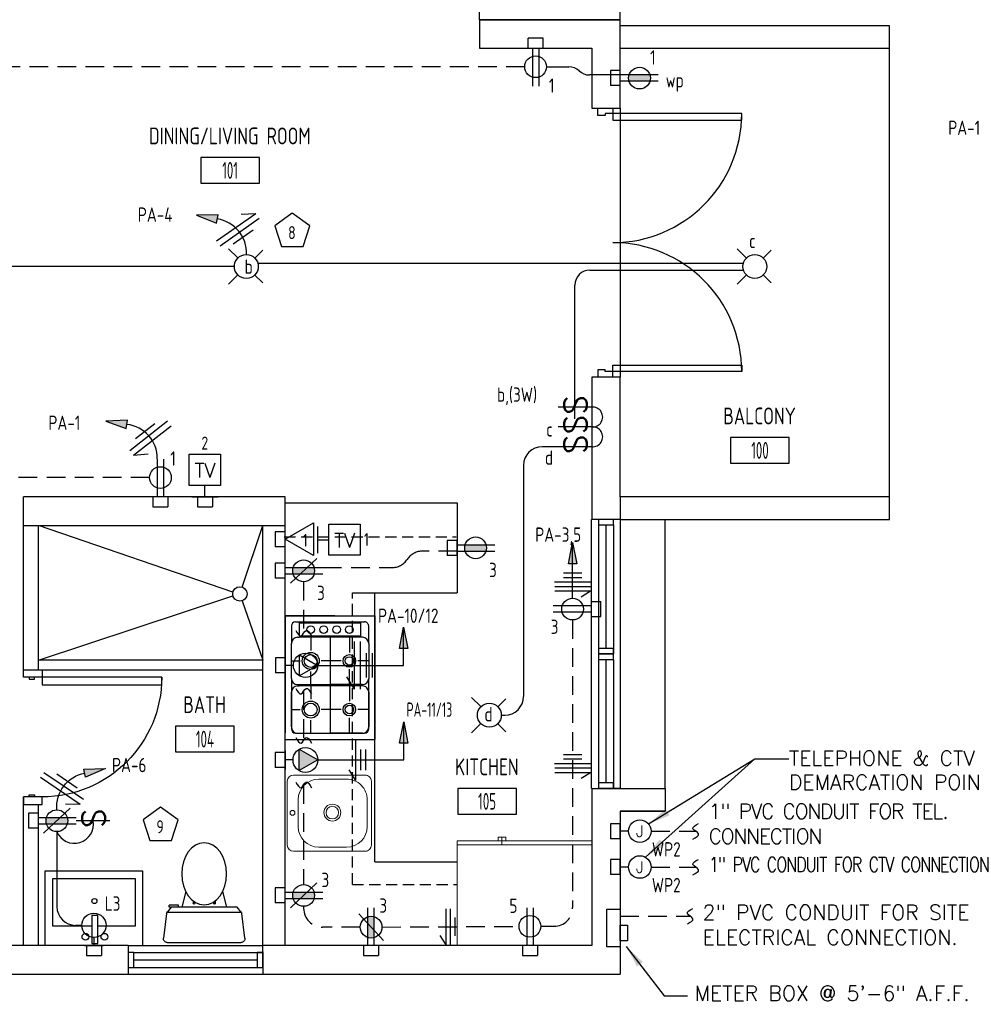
# Model space of a CAD drawing. Header units: inches. Extents: x 23373 to 33923, y 1540 to 5670.
# Tile 11 of 106: x 24060 to 24315, y 2445 to 2708. Entities that reach past the tile are written whole.
import ezdxf
from ezdxf.enums import TextEntityAlignment as Align

# ---------------------------------------------------------------- set-up
doc = ezdxf.new("R2010")
doc.units = ezdxf.units.IN
doc.header["$LTSCALE"] = 2
doc.header["$MEASUREMENT"] = 0
for name, pattern in [('DASHED', [0.75, 0.5, -0.25]), ('HIDDEN', [0.375, 0.25, -0.125]), ('HIDDEN2', [0.1875, 0.125, -0.0625])]:
    doc.linetypes.add(name, pattern=pattern)
doc.layers.get('0').update_dxf_attribs({"color": 8, "linetype": 'CONTINUOUS'})
for name, color, linetype in [('a-door', 8, 'CONTINUOUS'), ('eeCtvDist', 5, 'CONTINUOUS'), ('eeEquipment', 4, 'CONTINUOUS'), ('eeLight-LINE', 5, 'CONTINUOUS'), ('eeLightDist', 200, 'CONTINUOUS'), ('eeLightSwitches', 200, 'CONTINUOUS'), ('eeRecepDist', 120, 'CONTINUOUS'), ('eeRecepLINE', 120, 'HIDDEN'), ('eeTelDist', 5, 'CONTINUOUS'), ('EL-ANNO-TEXT', 4, 'CONTINUOUS'), ('FIXT', 8, 'CONTINUOUS'), ('G-SYMB', 1, 'CONTINUOUS'), ('LABELS', 2, 'CONTINUOUS'), ('RECEP-DIST', 120, 'HIDDEN2'), ('roof', 8, 'DASHED'), ('TEXT', 2, 'CONTINUOUS'), ('Walls', 1, 'CONTINUOUS')]:
    doc.layers.add(name, color=color, linetype=linetype)
doc.layers.add('I-FURN', color=9, linetype='CONTINUOUS', lineweight=9)
doc.styles.add('100-48', font='archstyl.shx', dxfattribs={"width": 0.9, "height": 4.8})
doc.styles.add('COMP', font='simplex.shx', dxfattribs={"height": 9})
doc.styles.add('MED', font='archstyl.shx', dxfattribs={"width": 0.8, "height": 0.125})
doc.styles.get("Standard").update_dxf_attribs({"font": 'simplex.shx'})
doc.dimstyles.new('Copy of STANDARD', dxfattribs={"dimtxt": 8, "dimasz": 3, "dimexe": 3, "dimexo": 3, "dimgap": 3, "dimtad": 1, "dimrnd": 1, "dimzin": 3, "dimdsep": 46, "dimlunit": 4, "dimtxsty": 'Standard', "dimblk": 'ARCHTICK', "dimcen": 3, "dimdle": 3, "dimadec": 0, "dimazin": 0, "dimtfac": 1, "dimtix": 1, "dimtofl": 0, "dimtmove": 1, "dimatfit": 3, "dimfxl": 3, "dimtolj": 1, "dimtzin": 0, "dimlwd": -1, "dimlwe": -1, "dimarcsym": 0})

# ---------------------------------------------------------------- blocks, each defined once
blk = doc.blocks.new('AINC-ROOMID')
at = {"layer": 'G-SYMB'}
blk.add_lwpolyline([(-0.2473, -0.3519), (0.2533, -0.3519), (0.2533, -0.1607), (-0.2473, -0.1607)], close=True, dxfattribs=at)
at = {"layer": 'G-SYMB', "color": 4, "linetype": 'Continuous', "style": 'MED', "oblique": -180, "text_generation_flag": 6}
for tag, p in [('%%UROOM-ID', (0, 0.2093)), ('%%USPAN', (0, 0))]:
    blk.add_attdef(tag, text='', height=0.125, rotation=180, dxfattribs=at).set_placement(p, align=Align.MIDDLE)
at = {"layer": 'G-SYMB', "color": 4, "linetype": 'Continuous', "style": 'MED', "text_generation_flag": 6, "width": 0.75}
blk.add_attdef('R-NUM', text='', height=0.125, rotation=180, dxfattribs=at).set_placement((0.003, -0.2563), align=Align.MIDDLE)
blk = doc.blocks.new('*U5')
for points in [[(0, 0), (1.5, 0), (1.5, 2), (2, 2), (2, 4), (0, 4)], [(72, 0), (70.5, 0), (70.5, 2), (70, 2), (70, 4), (72, 4)]]:
    blk.add_lwpolyline(points)
for points in [[(3.25, 0), (3.25, -34.5), (1.5, -34.5), (1.5, 0)], [(68.75, 0), (68.75, -34.5), (70.5, -34.5), (70.5, 0)]]:
    blk.add_lwpolyline(points, close=True)
for centre, start, end in [((1.5, 0), 270, 0), ((70.5, 0), 180, 270)]:
    blk.add_arc(centre, 34.5, start, end)
blk = doc.blocks.new('A$C6F230B04')
at = {"ltscale": 48}
for p, q in [((0.99, 26.61), (20.75, 26.61)), ((0.82, 18.91), (0, 25.49)), ((21.74, 25.49), (20.91, 18.91)), ((20.8, 18.63), (0.95, 18.63)), ((2.04, 17.13), (1.03, 18.41)), ((3.98, 16.63), (1.48, 16.63)), ((19.7, 17.13), (2.04, 17.13)), ((5.96, 13), (4.9, 17.13)), ((15.78, 13), (16.84, 17.13)), ((20.71, 18.41), (19.7, 17.13))]:
    blk.add_line(p, q, dxfattribs=at)
for p, q in [((1.48, 17.13), (1.48, 16.63)), ((1.87, 17.13), (1.5, 17.13)), ((3.98, 17.13), (3.98, 16.63)), ((7.9, 15.45), (7.9, 16.08)), ((8.15, 16.33), (8.15, 16.33)), ((8.4, 15.8), (8.4, 16.08)), ((13.34, 15.8), (13.34, 16.08)), ((13.59, 16.33), (13.59, 16.33)), ((13.84, 15.45), (13.84, 16.08))]:
    blk.add_line(p, q)
for centre in [(8.15, 16.09), (13.59, 16.09)]:
    blk.add_circle(centre, 0.125)
for centre, start, end in [((0.99, 25.61), 90, 187.1438), ((20.75, 25.61), 352.8562, 90), ((1.82, 19.03), 187.1438, 218.2232), ((19.92, 19.03), 321.7768, 352.8562)]:
    blk.add_arc(centre, 1, start, end, dxfattribs=at)
for centre, start, end in [((8.15, 16.08), 90, 180), ((8.15, 16.08), 0, 90), ((13.59, 16.08), 90, 180), ((13.59, 16.08), 0, 90)]:
    blk.add_arc(centre, 0.25, start, end)
blk.add_ellipse((10.87, 8.25), major_axis=(0, 8.29), ratio=0.724165)
blk = doc.blocks.new('Refrigerator-2 door - 36 in top')
for p, q in [((0, -26.999999), (36, -26.999999)), ((11, -27.999999), (11, -28.999999)), ((12, -26.999999), (12, -28.999999)), ((13, -28.999999), (13, -27.999999)), ((11, -28.999999), (13, -28.999999))]:
    blk.add_line(p, q)
blk.add_lwpolyline([(0, -27.999999), (0, 0), (36, 0), (36, -27.999999)], close=True)
blk = doc.blocks.new('RECEP-gf')
at = {"layer": 'eeRecepDist'}
blk.add_hatch(color=256, dxfattribs=at).paths.add_polyline_path([(137.8165, 590.8342, 0.073698), (137.8191, 590.8518, 0.073698), (137.8165, 590.8693), (137.7006, 590.8693, 0.073698), (137.698, 590.8518, 0.073698), (137.7006, 590.8342)])
at = {"layer": 'eeRecepDist', "linetype": 'Continuous'}
for p, q in [((137.6553, 590.8693), (137.8662, 590.8693)), ((137.6553, 590.8342), (137.8662, 590.8342))]:
    blk.add_line(p, q, dxfattribs=at)
blk.add_circle((137.7585, 590.8518), 0.0606, dxfattribs=at)
blk = doc.blocks.new('50 AMPS')
at = {"layer": 'eeRecepDist', "linetype": 'Continuous'}
for p, q in [((137.6938, 590.0498), (137.7945, 590.1086)), ((137.7945, 590.1086), (137.7953, 589.9915)), ((137.8743, 589.9973), (137.8743, 590.1024)), ((137.7953, 589.9915), (137.6938, 590.0498)), ((137.8287, 590.0498), (137.8743, 590.0498))]:
    blk.add_line(p, q, dxfattribs=at)
blk.add_circle((137.7613, 590.0498), 0.0675, dxfattribs=at)
blk = doc.blocks.new('Wires2A')
at = {"layer": 'eeRecepDist'}
for p, q in [((0, 0.1333), (0, -0.1333)), ((0.0333, 0.1333), (0.0333, -0.1333)), ((0.0333, 0.1333), (0.0768, 0.0641)), ((-0.0667, 0.0681), (-0.0667, -0.0681)), ((-0.0333, 0.0681), (-0.0333, -0.0681))]:
    blk.add_line(p, q, dxfattribs=at)
blk = doc.blocks.new('Recep-1')
at = {"layer": 'eeRecepDist', "linetype": 'Continuous'}
for p, q in [((0, 0.0176), (0.2108, 0.0176)), ((0, -0.0176), (0.2108, -0.0176))]:
    blk.add_line(p, q, dxfattribs=at)
blk.add_circle((0.1032, 0), 0.0606, dxfattribs=at)
blk = doc.blocks.new('GF RECEP ACT')
at = {"layer": 'eeRecepDist'}
blk.add_line((137.6845, 589.8277), (137.8326, 589.9662), dxfattribs=at)
blk.add_blockref('RECEP-gf', (0, -0.9548), dxfattribs=at)
blk = doc.blocks.new('SP-SW')
at = {"layer": 'eeLightSwitches', "linetype": 'ByBlock'}
blk.add_line((0, 0), (0, 0.1873), dxfattribs=at)
blk.add_text('S', height=0.1272, dxfattribs=at).set_placement((-0.0418, 0.0268))
blk = doc.blocks.new('CEIL-LGT')
at = {"layer": 'eeLightDist', "linetype": 'ByBlock'}
for p, q in [((-0.0477, 0.0477), (-0.0991, 0.0991)), ((0.047, 0.047), (0.0916, 0.0916)), ((-0.047, -0.047), (-0.0987, -0.0987)), ((0.0477, -0.0477), (0.0918, -0.0918))]:
    blk.add_line(p, q, dxfattribs=at)
blk.add_circle((0, 0), 0.0667, dxfattribs=at)
blk = doc.blocks.new('WALL-LGT')
at = {"layer": 'eeLightDist', "linetype": 'ByBlock'}
for p, q in [((-0.0525, 0), (0.0525, 0)), ((0, 0.0456), (0, 0))]:
    blk.add_line(p, q, dxfattribs=at)
blk.add_circle((0, 0.1131), 0.0675, dxfattribs=at)
blk = doc.blocks.new('HR RECEPT')
at = {"layer": 'eeRecepDist', "linetype": 'Continuous'}
blk.add_hatch(color=256, dxfattribs=at).paths.add_polyline_path([(-0.2131, -0.2833), (-0.1716, -0.1701), (-0.2169, -0.1628)])
for p, q in [((-0.1716, -0.1701), (-0.2169, -0.1628)), ((-0.2169, -0.1628), (-0.2131, -0.2833)), ((-0.2131, -0.2833), (-0.1716, -0.1701))]:
    blk.add_line(p, q, dxfattribs=at)
at = {"layer": 'eeRecepDist', "linetype": 'ByBlock'}
blk.add_arc((-0.0063, -0.1893), 0.1894, 88.0949, 173.0878, dxfattribs=at)
blk = doc.blocks.new('WiresA')
at = {"layer": 'eeRecepDist'}
for p, q in [((0, 0.1333), (0, -0.1333)), ((0.0333, 0.1333), (0.0768, 0.0641)), ((0.0333, 0.1333), (0.0333, -0.1333)), ((-0.0333, 0.0681), (-0.0333, -0.0681))]:
    blk.add_line(p, q, dxfattribs=at)
blk = doc.blocks.new('TEL-OUT')
at = {"layer": 'eeTelDist', "linetype": 'ByBlock'}
for p, q in [((0, 0), (0.1574, 0.0909)), ((0.1574, 0.0909), (0.1574, -0.0909)), ((0.1574, -0.0909), (0, 0))]:
    blk.add_line(p, q, dxfattribs=at)
at = {"layer": 'eeTelDist'}
blk.add_line((0, -0.0725), (0, 0.0725), dxfattribs=at)
blk = doc.blocks.new('TV-out')
at = {"layer": 'eeCtvDist', "linetype": 'ByBlock'}
for p, q in [((0, 0.074), (0, -0.074)), ((0.0631, 0.0881), (0.2375, 0.0881)), ((0.0631, -0.0864), (0.0631, 0.0881)), ((0.2375, 0.0881), (0.2375, -0.0864)), ((0, 0), (0.0631, 0)), ((0.2375, -0.0864), (0.0631, -0.0864))]:
    blk.add_line(p, q, dxfattribs=at)
blk.add_text('TV', height=0.08, dxfattribs=at).set_placement((0.1512, -0.0423), align=Align.CENTER)
blk = doc.blocks.new('HR LIGHT')
at = {"layer": 'eeLightDist', "linetype": 'Continuous'}
blk.add_hatch(color=256, dxfattribs=at).paths.add_polyline_path([(-0.2131, -0.2833), (-0.1716, -0.1701), (-0.2169, -0.1628)])
for p, q in [((-0.2169, -0.1628), (-0.2131, -0.2833)), ((-0.1716, -0.1701), (-0.2169, -0.1628)), ((-0.2131, -0.2833), (-0.1716, -0.1701))]:
    blk.add_line(p, q, dxfattribs=at)
at = {"layer": 'eeLightDist', "linetype": 'ByBlock'}
blk.add_arc((-0.0063, -0.1893), 0.1894, 88.0949, 173.0878, dxfattribs=at)
blk = doc.blocks.new('Wires')
at = {"layer": 'eeLightDist'}
for p, q in [((0, 0.1333), (0, -0.1333)), ((0.0333, 0.1333), (0.0333, -0.1333)), ((0.0333, 0.1333), (0.0768, 0.0641)), ((-0.0333, 0.0681), (-0.0333, -0.0681))]:
    blk.add_line(p, q, dxfattribs=at)
blk = doc.blocks.new('30 AMPS')
at = {"layer": 'eeRecepDist'}
for p, q in [((137.6921, 589.4798), (137.7956, 589.5395)), ((137.7956, 589.5395), (137.7956, 589.42)), ((137.7956, 589.42), (137.6921, 589.4798))]:
    blk.add_line(p, q, dxfattribs=at)
at = {"layer": 'eeRecepDist', "linetype": 'Continuous'}
for p, q in [((137.8743, 589.4276), (137.8743, 589.5326)), ((137.8287, 589.4801), (137.8743, 589.4801))]:
    blk.add_line(p, q, dxfattribs=at)
blk.add_circle((137.7613, 589.4801), 0.0692, dxfattribs=at)
at = {"layer": 'eeRecepDist'}
blk.add_solid([(137.6921, 589.4798), (137.7956, 589.5395), (137.7956, 589.42)], dxfattribs=at)
blk = doc.blocks.new('CAJA 4X4 RECEPT')
at = {"layer": 'eeRecepDist', "color": 9}
for p, q in [((24134, 2831.23), (24130, 2831.23)), ((24130, 2828.61), (24130, 2831.23)), ((24134, 2828.61), (24134, 2831.23)), ((24130, 2828.61), (24134, 2828.61))]:
    blk.add_line(p, q, dxfattribs=at)
blk = doc.blocks.new('_ArchTick')
at = {"color": 0, "linetype": 'ByBlock', "const_width": 0.15}
blk.add_lwpolyline([(-0.5, -0.5), (0.5, 0.5)], dxfattribs=at)
blk = doc.blocks.new('CAJA 4X4 LUCES')
at = {"layer": 'eeLight-LINE', "color": 8, "ltscale": 2}
for p, q in [((24065.99, 2814.84), (24061.99, 2814.84)), ((24061.99, 2812.21), (24061.99, 2814.84)), ((24065.99, 2812.21), (24065.99, 2814.84)), ((24061.99, 2812.21), (24065.99, 2812.21))]:
    blk.add_line(p, q, dxfattribs=at)

msp = doc.modelspace()

# ---------------------------------------------------------------- hatches: boundary and pattern name
at = {"layer": 'eeRecepDist', "linetype": 'Continuous'}
for points in [[(24208.35854367, 2568.02957559), (24209.45995454, 2562.3504371), (24207.2571328, 2562.3504371)], [(24163.14093333, 2545.3912916), (24164.2423442, 2539.71215311), (24162.03952246, 2539.71215311)], [(24163.20077889, 2520.10493967), (24164.30218976, 2514.42580118), (24162.09936802, 2514.42580118)]]:
    msp.add_hatch(color=256, dxfattribs=at).paths.add_polyline_path(points)

# ---------------------------------------------------------------- linework, layer by layer
for p, q in [((24293.09148356, 2580.23417149), (24293.09148356, 2700.23417149)), ((24221.09148356, 2684.23417149), (24221.09148356, 2648.23417149)), ((24221.09148356, 2648.23417149), (24221.09148356, 2612.23417149)), ((24131.46648356, 2578.60917149), (24177.46648356, 2578.60917149)), ((24177.46648356, 2578.60917149), (24177.46648356, 2554.60917149)), ((24117.50800999, 2554.79778445), (24065.46648356, 2572.60917149)), ((24119.97503158, 2556.11083767), (24125.46648356, 2572.60917149)), ((24155.46648356, 2482.60917149), (24155.46648356, 2554.60917149)), ((24065.46648356, 2536.60917149), (24117.50330111, 2553.78153506)), ((24119.9952795, 2552.45810625), (24125.46648356, 2536.60917149)), ((24144.7807504, 2548.47624058), (24131.49013428, 2548.47624058)), ((24131.49013428, 2548.47624058), (24131.49013428, 2517.16140344)), ((24131.49013428, 2548.47624058), (24155.49013428, 2548.47624058)), ((24131.49013428, 2515.4052966), (24131.49013428, 2548.47624058)), ((24131.49013428, 2548.47624058), (24155.46648356, 2548.47624058)), ((24134.2460868, 2546.82276633), (24152.71053104, 2546.82276633)), ((24135.21045134, 2546.54702519), (24151.7461665, 2546.54702519)), ((24135.21045134, 2546.54702519), (24135.21045134, 2542.96433553)), ((24151.7461665, 2542.96433553), (24151.7461665, 2546.54702519)), ((24155.46648356, 2548.47624058), (24155.46648356, 2515.4052966)), ((24133.14360853, 2545.72028806), (24133.14360853, 2541.03512013)), ((24153.81300931, 2541.03512013), (24153.81300931, 2545.72028806)), ((24133.14360853, 2531.7109843), (24133.14360853, 2541.03512013)), ((24134.79708278, 2542.68859439), (24135.21045134, 2542.68859439)), ((24151.7461665, 2542.96433553), (24135.21045134, 2542.96433553)), ((24151.7461665, 2542.68859439), (24135.21045134, 2542.68859439)), ((24138.31120188, 2542.68859439), (24138.31120188, 2539.1871195)), ((24143.47830892, 2542.68859439), (24143.47830892, 2530.05751005)), ((24148.64590227, 2542.68859439), (24148.64590227, 2538.60840351)), ((24152.15953506, 2542.68859439), (24151.7461665, 2542.68859439)), ((24153.81300931, 2541.03512013), (24153.81300931, 2531.7109843)), ((24125.46648356, 2536.60917149), (24065.46648356, 2536.60917149)), ((24133.14360853, 2536.37329538), (24135.49737776, 2536.37329538)), ((24146.41030782, 2536.37329538), (24141.12502601, 2536.37329538)), ((24153.81300931, 2536.37329538), (24150.88101041, 2536.37329538)), ((24066.46648356, 2534.02265252), (24125.46648356, 2534.02265252)), ((24138.31120188, 2530.05751005), (24138.31120188, 2533.55947125)), ((24148.64590227, 2530.05751005), (24148.64590227, 2534.13770092)), ((24133.14360853, 2531.7109843), (24133.14360853, 2518.16124912)), ((24153.81300931, 2518.16124912), (24153.81300931, 2531.7109843)), ((24133.14360853, 2518.7122451), (24133.14360853, 2528.03638093)), ((24134.79708278, 2530.05751005), (24143.47830892, 2530.05751005)), ((24134.79708278, 2529.6903415), (24135.21045134, 2529.6903415)), ((24151.7461665, 2529.6903415), (24135.21045134, 2529.6903415)), ((24138.31120188, 2529.6903415), (24138.31120188, 2526.1883803)), ((24152.15953506, 2530.05751005), (24143.47830892, 2530.05751005)), ((24143.47830892, 2529.6903415), (24143.47830892, 2517.05877085)), ((24148.64590227, 2529.6903415), (24148.64590227, 2525.60966431)), ((24152.15953506, 2529.6903415), (24151.7461665, 2529.6903415)), ((24153.81300931, 2528.03638093), (24153.81300931, 2518.7122451)), ((24133.14360853, 2523.37455617), (24135.49737776, 2523.37455617)), ((24146.41030782, 2523.37455617), (24141.12502601, 2523.37455617)), ((24153.81300931, 2523.37455617), (24150.88101041, 2523.37455617)), ((24138.31120188, 2517.05877085), (24138.31120188, 2520.56073205)), ((24148.64590227, 2517.05877085), (24148.64590227, 2521.13896172)), ((24131.49013428, 2515.4052966), (24155.46648356, 2515.4052966)), ((24134.2460868, 2517.05877085), (24152.71053104, 2517.05877085)), ((24134.79708278, 2517.05877085), (24143.47830892, 2517.05877085)), ((24152.15953506, 2517.05877085), (24143.47830892, 2517.05877085)), ((24155.46648356, 2482.60917149), (24177.46648356, 2482.60917149))]:
    msp.add_line(p, q)
at = {"ltscale": 3}
msp.add_line((24149.46648356, 2554.60917149), (24177.46648356, 2554.60917149), dxfattribs=at)
for centre, radius in [((24119.36598539, 2554.28103976), 1.92849622), ((24138.31120188, 2544.75592352), 1.02424463), ((24141.78349781, 2544.75592352), 1.02424463), ((24145.25579374, 2544.75592352), 1.02424463), ((24148.64590227, 2544.75592352), 1.02424463), ((24138.31120188, 2536.37329538), 2.26271629), ((24138.31120188, 2536.37329538), 1.71153551), ((24148.64590227, 2536.37329538), 1.68421428), ((24148.64590227, 2536.37329538), 1.1330335), ((24138.31120188, 2523.37455617), 2.26271629), ((24138.31120188, 2523.37455617), 1.71153551), ((24148.64590227, 2523.37455617), 1.68421428), ((24148.64590227, 2523.37455617), 1.1330335)]:
    msp.add_circle(centre, radius)
for centre, radius, start, end in [((24134.2460868, 2545.72028806), 1.10236156, 90, 180), ((24152.71053104, 2545.72028806), 1.10236156, 0, 90.0000025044), ((24134.79708278, 2541.03512013), 1.65354234, 90.0000025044, 180), ((24152.15953506, 2541.03512013), 1.65354234, 0, 90.0000025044), ((24134.79708278, 2531.7109843), 1.65354234, 180, 270), ((24152.15953506, 2531.7109843), 1.65354234, 270, 0), ((24134.79708278, 2528.03638093), 1.65354234, 90.0000025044, 180), ((24152.15953506, 2528.03638093), 1.65354234, 0, 90.0000025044), ((24134.79708278, 2518.7122451), 1.65354234, 180, 270), ((24134.2460868, 2518.16124912), 1.10236156, 180, 270), ((24152.15953506, 2518.7122451), 1.65354234, 270, 0), ((24152.71053104, 2518.16124912), 1.10236156, 270, 0)]:
    msp.add_arc(centre, radius, start, end)
at = {"layer": 'a-door'}
for p, q in [((24213.31302551, 2574.23417145), (24213.31302684, 2538.23417145)), ((24215.2789829, 2572.73417149), (24215.2789829, 2538.23417349)), ((24217.2789829, 2572.73417149), (24217.2789829, 2539.73417349)), ((24219.2789829, 2572.73417149), (24219.2789829, 2538.23417349)), ((24221.09148356, 2574.23417149), (24221.09148356, 2538.23417149)), ((24233.09148356, 2502.23417149), (24233.09148356, 2574.23417149)), ((24213.31302684, 2538.23417149), (24213.31302817, 2502.23417149)), ((24215.2789829, 2536.73417149), (24215.2789829, 2502.23417349)), ((24217.2789829, 2536.73417149), (24217.2789829, 2503.73417349)), ((24219.2789829, 2536.73417149), (24219.2789829, 2502.23417349)), ((24221.09148356, 2538.23417149), (24221.09148356, 2502.23417149)), ((24089.46648356, 2460.23417149), (24125.46648356, 2460.23417149)), ((24090.96648356, 2458.42167149), (24125.46648157, 2458.42167149)), ((24090.96648356, 2456.42167149), (24123.96648157, 2456.42167149)), ((24090.96648356, 2454.42167149), (24125.46648157, 2454.42167149)), ((24089.46648356, 2452.60917149), (24125.46648356, 2452.60917281))]:
    msp.add_line(p, q, dxfattribs=at)
for points in [[(24215.2789829, 2574.23417149), (24215.2789829, 2572.73417149), (24219.2789829, 2572.73417149), (24219.2789829, 2574.23417149)], [(24215.2789829, 2539.73417349), (24215.2789829, 2538.23417349), (24219.2789829, 2538.23417349), (24219.2789829, 2539.73417349)], [(24215.2789829, 2538.23417149), (24215.2789829, 2536.73417149), (24219.2789829, 2536.73417149), (24219.2789829, 2538.23417149)], [(24215.2789829, 2503.73417349), (24215.2789829, 2502.23417349), (24219.2789829, 2502.23417349), (24219.2789829, 2503.73417349)], [(24089.46648356, 2454.42167149), (24090.96648356, 2454.42167149), (24090.96648356, 2458.42167149), (24089.46648356, 2458.42167149)], [(24123.96648157, 2454.42167149), (24125.46648157, 2454.42167149), (24125.46648157, 2458.42167149), (24123.96648157, 2458.42167149)]]:
    msp.add_lwpolyline(points, close=True, dxfattribs=at)
at = {"layer": 'a-door', "linetype": 'Continuous', "lineweight": -3}
for points in [[(24061.46648356, 2532.02265252), (24061.46648356, 2534.02265252), (24066.46648356, 2534.02265252), (24066.46648356, 2532.02265252)], [(24062.96648356, 2532.02265252), (24062.96648356, 2531.52265252), (24064.46648356, 2531.52265252), (24064.46648356, 2532.02265252)], [(24066.46648356, 2532.02265252), (24066.46648356, 2530.02265252), (24098.46648356, 2530.02265252), (24098.46648356, 2532.02265252)], [(24061.46648356, 2500.02265252), (24061.46648356, 2498.02265252), (24066.46648356, 2498.02265252), (24066.46648356, 2500.02265252)], [(24062.96648356, 2500.02265252), (24062.96648356, 2500.52265252), (24064.46648356, 2500.52265252), (24064.46648356, 2500.02265252)]]:
    msp.add_lwpolyline(points, close=True, dxfattribs=at)
at = {"layer": 'a-door', "linetype": 'Continuous', "lineweight": -3, "extrusion": (0, 0, -1)}
msp.add_arc((-24066.46648356, 2532.02265252), 32, 180, 270, dxfattribs=at)
at = {"layer": 'eeCtvDist', "linetype": 'ByBlock'}
for p, q in [((24105.83951284, 2591.63632706), (24114.21384051, 2591.63632706)), ((24105.83951284, 2583.2619994), (24105.83951284, 2591.63632706)), ((24114.21384051, 2591.63632706), (24114.21384051, 2583.2619994)), ((24114.21384051, 2583.2619994), (24105.83951284, 2583.2619994)), ((24110.02667668, 2580.23417149), (24110.02667668, 2583.2619994)), ((24106.47581974, 2580.23417149), (24113.57753361, 2580.23417149))]:
    msp.add_line(p, q, dxfattribs=at)
at = {"layer": 'eeEquipment'}
for p, q in [((24217.49617078, 2459.90432126), (24217.49731339, 2470.03303979)), ((24217.49731339, 2470.03303979), (24221.09205487, 2470.0325345)), ((24221.09205487, 2470.0325345), (24221.09091226, 2459.90381596)), ((24221.09091226, 2459.90381596), (24217.49617078, 2459.90432126))]:
    msp.add_line(p, q, dxfattribs=at)
msp.add_lwpolyline([(24221.09128127, 2461.56036987), (24221.09168586, 2465.71986657), (24223.00889092, 2465.71959708), (24223.00848633, 2461.56010038)], close=True, dxfattribs=at)
at = {"layer": 'eeLight-LINE', "color": 8}
for p, q in [((24221.0913231, 2691.39083551), (24221.09148356, 2693.07750747)), ((24098.93433816, 2580.23401103), (24097.2476662, 2580.23417149)), ((24110.87001259, 2580.23425172), (24109.18334063, 2580.23441218)), ((24131.46640333, 2568.07400769), (24131.4665638, 2569.76067966)), ((24177.4665638, 2565.76583557), (24177.46672426, 2567.45250754)), ((24131.4665638, 2559.63290467), (24131.46672426, 2561.31957663)), ((24213.31294617, 2551.0775069), (24213.31278571, 2549.39083494)), ((24131.49005405, 2534.34743217), (24131.49021451, 2536.03410413)), ((24131.46640333, 2509.04515223), (24131.4665638, 2510.73182419)), ((24065.46616264, 2492.80431654), (24065.4663231, 2494.49098851)), ((24221.09140333, 2489.99192571), (24221.0915638, 2491.67859767)), ((24131.4663231, 2472.82023107), (24131.46648356, 2474.50690304)), ((24081.15878477, 2460.23425172), (24079.47211281, 2460.23441218)), ((24155.30981955, 2460.23417149), (24153.62314759, 2460.23433195)), ((24197.79803638, 2460.23417149), (24196.11136441, 2460.23433195))]:
    msp.add_line(p, q, dxfattribs=at)
at = {"layer": 'eeLight-LINE', "ltscale": 10}
for p, q in [((24117.89148436, 2641.85917105), (24045.25979311, 2641.85917105)), ((24124.2914841, 2642.76212387), (24254.02152015, 2642.76212387)), ((24212.97045946, 2640.90004968), (24254.03860208, 2640.90004968)), ((24208.97045946, 2601.15532536), (24208.97045946, 2636.90004968)), ((24204.47459449, 2593.67261624), (24200.2262082, 2593.67261624)), ((24195.2262082, 2588.67261624), (24195.2262082, 2526.85917211)), ((24189.29148377, 2521.85917211), (24190.2262082, 2521.85917211)), ((24070.42108248, 2490.73990032), (24070.42108248, 2470.66075109)), ((24077.0775178, 2465.66075109), (24075.42108248, 2465.66075109))]:
    msp.add_line(p, q, dxfattribs=at)
for centre, radius, start, end in [((24212.97045946, 2636.90004968), 4, 90, 180), ((24213.74435743, 2601.59377011), 2.65498273, 263.9888954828, 96.0111045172), ((24213.74435743, 2596.31300086), 2.65498273, 263.9888954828, 96.0111045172), ((24200.2262082, 2588.67261624), 5, 90, 180), ((24190.2262082, 2526.85917211), 5, 270, 0), ((24075.10989896, 2492.66502898), 5.06864088, 202.3220139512, 11.1783294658), ((24075.42108248, 2470.66075109), 5, 180, 270)]:
    msp.add_arc(centre, radius, start, end, dxfattribs=at)
at = {"layer": 'eeRecepDist', "ltscale": 2}
for p, q in [((24201.37423575, 2695.27937575), (24207.34420619, 2695.27435967)), ((24221.09148356, 2693.07750747), (24212.84752236, 2693.07750747))]:
    msp.add_line(p, q, dxfattribs=at)
at = {"layer": 'eeRecepDist', "linetype": 'Continuous'}
for p, q in [((24207.2571328, 2562.3504371), (24208.35854367, 2568.02957559)), ((24208.35854367, 2568.02957559), (24209.45995454, 2562.3504371)), ((24209.45995454, 2562.3504371), (24207.2571328, 2562.3504371)), ((24162.03952246, 2539.71215311), (24163.14093333, 2545.3912916)), ((24163.14093333, 2545.3912916), (24164.2423442, 2539.71215311)), ((24164.2423442, 2539.71215311), (24162.03952246, 2539.71215311)), ((24162.09936802, 2514.42580118), (24163.20077889, 2520.10493967)), ((24163.20077889, 2520.10493967), (24164.30218976, 2514.42580118)), ((24164.30218976, 2514.42580118), (24162.09936802, 2514.42580118))]:
    msp.add_line(p, q, dxfattribs=at)
at = {"layer": 'eeRecepDist'}
for p, q in [((24210.80796674, 2559.81212586), (24205.90474101, 2559.80377675)), ((24213.1583716, 2557.4161246), (24203.55838551, 2557.39977795)), ((24210.81001008, 2558.6121276), (24205.90678434, 2558.60377849)), ((24213.16041493, 2556.21612634), (24203.56042884, 2556.19977969)), ((24213.16245826, 2555.01612808), (24203.56247218, 2554.99978143)), ((24213.16245826, 2555.01612808), (24210.67334334, 2553.44563102)), ((24150.38153939, 2504.41352614), (24150.33449664, 2515.21342369)), ((24151.71964832, 2507.14637391), (24151.69562107, 2512.66245853)), ((24153.06963551, 2507.15225425), (24153.04560827, 2512.66833887)), ((24210.80785523, 2511.26950526), (24205.9046295, 2511.26115615)), ((24210.80989856, 2510.069507), (24205.90667283, 2510.06115789)), ((24150.38153939, 2504.41352614), (24148.60730722, 2507.20908314)), ((24213.15826008, 2508.873504), (24203.558274, 2508.85715735)), ((24213.16030342, 2507.67350574), (24203.56031733, 2507.65715909)), ((24213.16234675, 2506.47350748), (24203.56236066, 2506.45716083)), ((24213.16234675, 2506.47350748), (24210.67323183, 2504.90301042)), ((24221.09148356, 2489.07661235), (24221.09148356, 2492.59358998)), ((24223.33957237, 2490.83510116), (24221.09148356, 2490.83510116)), ((24221.09148356, 2479.49644245), (24221.09148356, 2483.01342008)), ((24223.33957237, 2481.25493126), (24221.09148356, 2481.25493126)), ((24174.5190146, 2460.49182694), (24174.50266795, 2470.09181303)), ((24175.71901286, 2460.49387027), (24175.70266621, 2470.09385636)), ((24176.9170479, 2462.83445606), (24176.90869879, 2467.73768179)), ((24174.5190146, 2460.49182694), (24172.94851754, 2462.98094186))]:
    msp.add_line(p, q, dxfattribs=at)
for centre in [(24226.35582163, 2490.83292464), (24226.35582163, 2481.25275474)]:
    msp.add_circle(centre, 3.01625004, dxfattribs=at)
at = {"layer": 'eeRecepDist', "ltscale": 2}
for centre, start, end in [((24207.34084532, 2691.27436108), 46.501575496, 89.9518590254), ((24212.84752236, 2697.07750747), 226.5015754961, 270)]:
    msp.add_arc(centre, 4, start, end, dxfattribs=at)
at = {"layer": 'eeRecepLINE', "ltscale": 10}
for p, q in [((24195.55873138, 2695.27992901), (24034.00711285, 2695.27992901)), ((24095.1837414, 2585.39980078), (24036.77817972, 2585.39980078)), ((24177.46672426, 2565.76583556), (24168.30194782, 2565.76583556)), ((24141.58675609, 2561.31957663), (24159.98594156, 2561.31957663)), ((24136.42116272, 2557.56848845), (24136.42108248, 2543.77940258)), ((24208.35826704, 2547.32689008), (24208.35826704, 2470.39968461)), ((24136.42108248, 2528.27113613), (24136.42108248, 2515.13334063)), ((24136.42108248, 2503.18184197), (24136.42108248, 2476.57131925)), ((24229.37207167, 2490.83292464), (24241.28582822, 2490.81941153)), ((24229.37207167, 2481.25275474), (24241.28582822, 2481.23924164)), ((24136.42108248, 2470.75581485), (24136.42108248, 2470.1887704)), ((24221.09184153, 2468.14140309), (24239.81195945, 2468.12016991)), ((24151.55873136, 2465.1887704), (24141.42108248, 2465.1887704)), ((24157.37420019, 2465.20315448), (24194.04747888, 2465.38457215)), ((24199.86294401, 2465.39968461), (24203.35826704, 2465.39968461))]:
    msp.add_line(p, q, dxfattribs=at)
at = {"layer": 'eeRecepLINE', "linetype": 'Continuous'}
for p, q in [((24208.35831224, 2553.14239448), (24208.35854367, 2568.02957559)), ((24163.14093333, 2535.19076815), (24163.14093333, 2545.3912916)), ((24140.15464494, 2535.19076815), (24163.14093333, 2535.19076815)), ((24163.20077889, 2509.90441622), (24163.20077889, 2520.10493967)), ((24140.2144905, 2509.90441622), (24163.20077889, 2509.90441622))]:
    msp.add_line(p, q, dxfattribs=at)
at = {"layer": 'eeRecepLINE', "ltscale": 10}
for centre, start, end in [((24168.30194782, 2560.76583556), 90, 146.2635137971), ((24159.98594156, 2566.31957663), 270, 326.2635137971), ((24141.42108248, 2470.1887704), 180, 270), ((24203.35826704, 2470.39968461), 270, 0)]:
    msp.add_arc(centre, 5, start, end, dxfattribs=at)
at = {"layer": 'eeRecepLINE', "linetype": 'Continuous'}
for points in [[(24134.3411048, 2544.51743203), (24135.72775503, 2543.04136649), (24137.11440525, 2544.51743203), (24138.50105548, 2543.04136649)], [(24134.3411048, 2529.00916558), (24135.72775503, 2527.53310004), (24137.11440525, 2529.00916558), (24138.50105548, 2527.53310004)], [(24134.3411048, 2515.87137008), (24135.72775503, 2514.39530454), (24137.11440525, 2515.87137008), (24138.50105548, 2514.39530454)], [(24134.3411048, 2503.95425714), (24135.72775503, 2502.4781916), (24137.11440525, 2503.95425714), (24138.50105548, 2502.4781916)], [(24240.55875562, 2488.73171378), (24242.03482115, 2490.11836401), (24240.55875562, 2491.50501423), (24242.03482115, 2492.89166446)], [(24240.55875562, 2479.15154389), (24242.03482115, 2480.53819411), (24240.55875562, 2481.92484433), (24242.03482115, 2483.31149456)], [(24239.04932172, 2466.04019223), (24240.52538725, 2467.42684246), (24239.04932172, 2468.81349268), (24240.52538725, 2470.20014291)]]:
    msp.add_spline(points, degree=3, dxfattribs=at)
at = {"layer": 'FIXT'}
for p, q in [((24067.31544886, 2480.23417149), (24093.31544886, 2480.23417149)), ((24067.31544886, 2460.23417149), (24067.31544886, 2480.23417149)), ((24069.31544886, 2478.23417149), (24091.31544886, 2478.23417149)), ((24069.31544886, 2465.48019779), (24069.31544886, 2478.23417149)), ((24091.31544886, 2478.23417149), (24091.31544886, 2465.48019779)), ((24093.31544886, 2480.23417149), (24093.31544886, 2460.23417149)), ((24079.76918093, 2468.26412533), (24079.76918093, 2460.82358266)), ((24081.37125614, 2468.26412533), (24079.76918093, 2468.26412533)), ((24081.37125614, 2460.82358266), (24081.37125614, 2468.26412533)), ((24079.76918093, 2465.48019779), (24069.31544886, 2465.48019779)), ((24091.31544886, 2465.48019779), (24081.37125614, 2465.48019779)), ((24079.76918093, 2460.82358266), (24081.37125614, 2460.82358266))]:
    msp.add_line(p, q, dxfattribs=at)
for centre, radius in [((24080.4557739, 2472.1560869), 0.68659297), ((24078.05269851, 2462.59790711), 0.91544482), ((24083.14492345, 2462.59790711), 0.91544482)]:
    msp.add_circle(centre, radius, dxfattribs=at)
at = {"layer": 'I-FURN'}
for p, q in [((24132.02610599, 2504.20866835), (24132.02610599, 2487.11345023)), ((24133.67962887, 2505.86221069), (24152.87484873, 2505.86214261)), ((24140.47328607, 2504.75966433), (24147.91422658, 2504.75966433)), ((24154.52842024, 2504.20866835), (24154.52839106, 2487.12146808)), ((24134.9614491, 2492.08237998), (24134.9614491, 2499.24775928)), ((24153.42603923, 2499.24775928), (24153.42603923, 2492.08237998)), ((24147.91423144, 2486.57047493), (24140.47329093, 2486.57047493)), ((24133.67962887, 2485.46792857), (24152.87484873, 2485.46799665))]:
    msp.add_line(p, q, dxfattribs=at)
for centre, radius in [((24133.43061614, 2495.74300077), 0.65410217), ((24144.10119226, 2495.80839389), 2.26001238), ((24144.10119226, 2495.80839389), 1.68200641)]:
    msp.add_circle(centre, radius, dxfattribs=at)
for centre, radius, start, end in [((24133.67962887, 2504.20866835), 1.65354234, 90.0000025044, 180), ((24140.47328607, 2499.24775928), 5.51180779, 90.0000025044, 180), ((24147.91423144, 2499.24775928), 5.51180779, 0, 90.0000100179), ((24152.87484873, 2504.20866835), 1.65354234, 0, 90.0000100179), ((24140.47329093, 2492.08237998), 5.51180779, 180, 270), ((24147.91423144, 2492.08237998), 5.51180779, 270, 0), ((24133.67962887, 2487.12147091), 1.65354234, 180, 269.9999974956), ((24152.87484873, 2487.12147091), 1.65354234, 269.9999899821, 0)]:
    msp.add_arc(centre, radius, start, end, dxfattribs=at)
at = {"layer": 'RECEP-DIST', "linetype": 'Continuous'}
for points in [[(24133.38450155, 2656.14566085), (24128.67792889, 2652.72613565), (24130.47567968, 2647.19322765), (24136.29332343, 2647.19322765), (24138.09107422, 2652.72613565)], [(24098.16770286, 2497.26239575), (24093.4611302, 2493.84287055), (24095.25888098, 2488.30996254), (24101.07652474, 2488.30996254), (24102.87427552, 2493.84287055)]]:
    msp.add_lwpolyline(points, close=True, dxfattribs=at)
at = {"layer": 'roof', "ltscale": 3}
for p, q in [((24131.24899775, 2569.56787861), (24177.24899775, 2569.56787861)), ((24149.46648356, 2476.60917149), (24149.46648356, 2554.60917149)), ((24149.46648356, 2476.60917149), (24177.46648356, 2476.60917149))]:
    msp.add_line(p, q, dxfattribs=at)
at = {"layer": 'Walls'}
for p, q in [((24221.09148356, 2707.85917105), (24221.09148356, 2843.85917105)), ((24183.46648356, 2707.85917105), (24183.46648356, 2715.48417105)), ((24183.46648356, 2707.85917105), (24221.09148356, 2707.85917105)), ((24183.46648356, 2707.85917105), (24221.09148356, 2707.85917105)), ((24221.09148356, 2707.85917105), (24183.46648356, 2707.85917105)), ((24183.46648356, 2707.85917105), (24183.46648356, 2700.23417105)), ((24221.09148356, 2706.23417149), (24221.09148356, 2707.85917105)), ((24221.09148356, 2706.23417149), (24221.09148356, 2707.85917105)), ((24221.09148356, 2700.23417105), (24221.09148356, 2706.23417149)), ((24293.09148356, 2706.23417149), (24221.09148356, 2706.23417149)), ((24221.09148356, 2700.23417105), (24221.09148356, 2706.23417149)), ((24293.09148356, 2700.23417149), (24293.09148356, 2706.23417149)), ((24183.46648356, 2700.23417105), (24213.46648356, 2700.23417105)), ((24213.46648356, 2700.23417105), (24213.46648356, 2684.23417149)), ((24221.09148356, 2700.23417149), (24293.09148356, 2700.23417149)), ((24221.09148356, 2684.23417149), (24221.09148356, 2700.23417105)), ((24213.46648356, 2684.23417149), (24221.09148356, 2684.23417149)), ((24213.46648356, 2612.23417149), (24213.46648356, 2574.23417149)), ((24221.09148356, 2612.23417149), (24213.46648356, 2612.23417149)), ((24221.09148356, 2580.23417149), (24221.09148356, 2612.23417149)), ((24131.46648356, 2580.23417149), (24061.46648356, 2580.23417149)), ((24061.46648356, 2572.60917149), (24061.46648356, 2580.23417149)), ((24061.46648356, 2532.02265252), (24061.46648356, 2578.60917149)), ((24131.46648356, 2572.60917149), (24131.46648356, 2580.23417149)), ((24131.46648356, 2460.23417149), (24131.46648356, 2578.60917149)), ((24293.09148356, 2580.23417149), (24221.09148356, 2580.23417149)), ((24221.09148356, 2580.23417149), (24221.09148356, 2574.23417149)), ((24293.09148356, 2574.23417149), (24293.09148356, 2580.23417149)), ((24061.46648356, 2572.60917149), (24131.46648356, 2572.60917149)), ((24065.46648356, 2534.02265252), (24065.46648356, 2572.60917149)), ((24125.46648356, 2458.60917149), (24125.46648356, 2572.60917149)), ((24221.09148356, 2574.23417149), (24213.46648356, 2574.23417149)), ((24221.09148356, 2574.23417149), (24293.09148356, 2574.23417149)), ((24213.46648356, 2502.23417149), (24213.46648356, 2460.23417149)), ((24213.46648356, 2502.23417149), (24221.09148356, 2502.23417149)), ((24221.09148356, 2502.23417149), (24215.09148489, 2502.23417149)), ((24221.09148356, 2502.23417149), (24233.09148356, 2502.23417149)), ((24233.09148356, 2502.23417149), (24233.09148356, 2496.23417149)), ((24061.46648356, 2460.23417149), (24061.46648356, 2500.02265252)), ((24065.46648356, 2460.23417149), (24065.46648356, 2498.02265252)), ((24221.09148356, 2496.23417149), (24233.09148356, 2496.23417149)), ((24233.09148356, 2496.23417149), (24221.09148356, 2496.23417149)), ((24221.09148356, 2496.23417149), (24221.09148356, 2452.60917149)), ((24089.46648356, 2460.23417149), (23914.59148356, 2460.23417149)), ((24089.46648356, 2460.23417149), (24089.46648356, 2452.60917149)), ((24213.46648356, 2460.23417149), (24125.46648356, 2460.23417149)), ((24125.46648356, 2458.60917149), (24125.46648356, 2452.60917281)), ((23906.96648356, 2452.60917149), (24221.09148356, 2452.60917149))]:
    msp.add_line(p, q, dxfattribs=at)

# ---------------------------------------------------------------- block references
ref = msp.add_blockref('AINC-ROOMID', (24116.64774556, 2676.77724349), dxfattribs=dict(xscale=31.40809428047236, yscale=35.94597718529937, zscale=31.40809428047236))
ref.add_attrib('%%USPAN', 'DINING/LIVING ROOM', dxfattribs={"layer": 'G-SYMB', "color": 4, "linetype": 'Continuous', "height": 4.4932471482, "rotation": 180, "style": 'MED', "text_generation_flag": 6, "width": 0.873758}).set_placement((24116.64774556, 2676.77724349), align=Align.MIDDLE)
ref.add_attrib('R-NUM', '101', dxfattribs={"layer": 'G-SYMB', "color": 4, "linetype": 'Continuous', "height": 4.493247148, "rotation": 180, "style": 'MED', "text_generation_flag": 6, "width": 0.655319}).set_placement((24116.74121532, 2667.56429875), align=Align.MIDDLE)
ref = msp.add_blockref('AINC-ROOMID', (24258.37017946, 2601.89169866), dxfattribs=dict(xscale=31.40809428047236, yscale=35.94597718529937, zscale=31.40809428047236))
ref.add_attrib('%%USPAN', 'BALCONY', dxfattribs={"layer": 'G-SYMB', "color": 4, "linetype": 'Continuous', "height": 4.493247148, "rotation": 180, "style": 'MED', "text_generation_flag": 6, "width": 0.873758}).set_placement((24258.37017946, 2601.89169866), align=Align.MIDDLE)
ref.add_attrib('R-NUM', '100', dxfattribs={"layer": 'G-SYMB', "color": 4, "linetype": 'Continuous', "height": 4.493247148, "rotation": 180, "style": 'MED', "text_generation_flag": 6, "width": 0.655319}).set_placement((24258.46364922, 2592.67875392), align=Align.MIDDLE)
ref = msp.add_blockref('AINC-ROOMID', (24109.91742384, 2524.68506337), dxfattribs=dict(xscale=31.40809428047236, yscale=35.94597718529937, zscale=31.40809428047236))
ref.add_attrib('%%USPAN', 'BATH', dxfattribs={"layer": 'G-SYMB', "color": 4, "linetype": 'Continuous', "height": 4.493247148, "rotation": 180, "style": 'MED', "text_generation_flag": 6, "width": 0.873758}).set_placement((24109.91742384, 2524.68506337), align=Align.MIDDLE)
ref.add_attrib('R-NUM', '104', dxfattribs={"layer": 'G-SYMB', "color": 4, "linetype": 'Continuous', "height": 4.493247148, "rotation": 180, "style": 'MED', "text_generation_flag": 6, "width": 0.655319}).set_placement((24110.0108936, 2515.47211862), align=Align.MIDDLE)
ref = msp.add_blockref('AINC-ROOMID', (24185.39176061, 2508.04186693), dxfattribs=dict(xscale=31.40809428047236, yscale=35.94597718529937, zscale=31.40809428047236))
ref.add_attrib('%%USPAN', 'KITCHEN', dxfattribs={"layer": 'G-SYMB', "color": 4, "linetype": 'Continuous', "height": 4.493247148, "rotation": 180, "style": 'MED', "text_generation_flag": 6, "width": 0.873758}).set_placement((24185.39176061, 2508.04186693), align=Align.MIDDLE)
ref.add_attrib('R-NUM', '105', dxfattribs={"layer": 'G-SYMB', "color": 4, "linetype": 'Continuous', "height": 4.493247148, "rotation": 180, "style": 'MED', "text_generation_flag": 6, "width": 0.655319}).set_placement((24185.48523037, 2498.82892219), align=Align.MIDDLE)
at = {"layer": 'a-door', "linetype": 'Continuous', "lineweight": -3, "rotation": 90}
msp.add_blockref('*U5', (24219.09148489, 2612.23417149), dxfattribs=at)
at = {"layer": 'eeCtvDist', "xscale": 48, "yscale": 48, "zscale": 48}
msp.add_blockref('TV-out', (24140.10677319, 2568.7626456), dxfattribs=at)
at = {"layer": 'eeEquipment', "xscale": 48, "yscale": 48, "zscale": 48, "rotation": 180}
for name, p in [('50 AMPS', (30749.45824119, 30857.58234154)), ('30 AMPS', (30749.43459047, 30804.93266017))]:
    msp.add_blockref(name, p, dxfattribs=at)
at = {"layer": 'eeLight-LINE'}
msp.add_blockref('CAJA 4X4 RECEPT', (66.46794504, -128.32445104), dxfattribs=at)
for p, rotation in [((27033.30239255, -21371.75544257), 89.99999999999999), ((48162.08061624, 5392.44508047), 180), ((48174.01629067, 5392.44532117), 180), ((26943.67747278, -21495.07227038), 89.99999999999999), ((26989.67763324, -21497.3804425), 89.99999999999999), ((26943.67763324, -21503.51337341), 89.99999999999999), ((21401.10187672, 26614.22378498), 270), ((26943.70112349, -21528.79884591), 89.99999999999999), ((26943.67747278, -21554.10112585), 89.99999999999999), ((26877.67723209, -21570.34196153), 89.99999999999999), ((27033.30247278, -21573.15435237), 89.99999999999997), ((27033.30247278, -21582.73468273), 89.99999999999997), ((26943.67739255, -21590.326047), 89.99999999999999), ((48144.30506285, 5272.44532117), 180), ((48218.45609763, 5272.44524094), 180), ((48260.94431445, 5272.44524094), 180)]:
    msp.add_blockref('CAJA 4X4 LUCES', p, dxfattribs=dict(at, rotation=rotation))
for name, p, xscale, yscale, zscale, rotation in [('Wires', (24119.30635754, 2650.99687083), -48.00000000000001, 48, 48, 304.9112682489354), ('HR LIGHT', (24121.09148423, 2645.05917092), 48.00000000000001, 48.00000000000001, 48.00000000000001, 268.6959708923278)]:
    msp.add_blockref(name, p, dxfattribs=dict(at, xscale=xscale, yscale=yscale, zscale=zscale, rotation=rotation))
at = {"layer": 'eeLightDist', "xscale": 48, "yscale": 48, "zscale": 48}
for name, p in [('CEIL-LGT', (24121.09148423, 2641.85917105)), ('CEIL-LGT', (24257.09148356, 2641.85917105)), ('CEIL-LGT', (24186.0914839, 2521.85917211)), ('WALL-LGT', (24080.31544886, 2460.23417149))]:
    msp.add_blockref(name, p, dxfattribs=at)
at = {"layer": 'eeLightSwitches', "xscale": 48, "yscale": 48, "zscale": 48, "rotation": 90}
for p in [(24213.46632443, 2604.23415474), (24213.46632443, 2598.95338549), (24213.46632443, 2593.67261624), (24084.57824534, 2493.64765252)]:
    msp.add_blockref('SP-SW', p, dxfattribs=at)
at = {"layer": 'eeRecepDist', "zscale": 48}
for name, p, xscale, yscale, rotation in [('Recep-1', (24198.46695492, 2700.23425128), 48, 48, 269.9945491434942), ('RECEP-gf', (30838.66730437, 31053.11957314), 48, 48, 180), ('HR RECEPT', (24097.24705757, 2590.40475238), 48, 48, 270.6482925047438), ('Recep-1', (24098.09196495, 2590.35412304), 48, 48, 269.9945491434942), ('Recep-1', (24213.31286594, 2550.23417092), 48, 48, 179.9945491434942), ('HR RECEPT', (24070.42108248, 2496.55540472), -47.99999999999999, 47.99999999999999, 93.39517795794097), ('Recep-1', (24196.95566317, 2470.3542835), 48, 48, 269.9945491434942)]:
    msp.add_blockref(name, p, dxfattribs=dict(at, xscale=xscale, yscale=yscale, rotation=rotation))
at = {"layer": 'eeRecepDist', "xscale": 48, "yscale": 48, "zscale": 48}
msp.add_blockref('RECEP-gf', (17570.01093528, -25794.2762301), dxfattribs=at)
at = {"layer": 'eeRecepLINE'}
for name, p, xscale, yscale, zscale, rotation in [('WiresA', (24094.99471746, 2596.5959021), -48.00000000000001, 47.99999999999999, 48, 128.08351054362), ('Wires2A', (24151.64778913, 2535.19076815), 48, 48, 48, 180.0975619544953), ('WiresA', (24072.2312577, 2502.88996362), 47.99999999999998, 47.99999999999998, 47.99999999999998, 235.7502708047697)]:
    msp.add_blockref(name, p, dxfattribs=dict(at, xscale=xscale, yscale=yscale, zscale=zscale, rotation=rotation))
at = {"layer": 'eeTelDist', "xscale": 48, "yscale": 48, "zscale": 48}
for name, p in [('TEL-OUT', (24131.46648356, 2568.91734368)), ('GF RECEP ACT', (17524.01093528, -25754.57664353)), ('GF RECEP ACT', (17458.01069459, -25821.40523166)), ('GF RECEP ACT', (17524.01069459, -25841.38931713))]:
    msp.add_blockref(name, p, dxfattribs=at)
at = {"layer": 'eeTelDist', "xscale": 48, "yscale": 48, "zscale": 48, "rotation": 90}
msp.add_blockref('GF RECEP ACT', (52469.51936774, -4147.22161749), dxfattribs=at)
at = {"layer": 'FIXT', "xscale": -1, "rotation": 180}
msp.add_blockref('A$C6F230B04', (24098.9408157, 2487.69674295), dxfattribs=at)
at = {"layer": 'I-FURN', "xscale": -1, "rotation": 180}
msp.add_blockref('Refrigerator-2 door - 36 in top', (24177.46648356, 2460.23417149), dxfattribs=at)

# ---------------------------------------------------------------- texts
at = {"layer": 'eeCtvDist', "color": 4, "style": '100-48', "width": 0.9}
for s, p in [('2', (24109.06905718, 2592.87275825)), ('1', (24136.14494153, 2566.87457293)), ('1', (24152.54565543, 2567.11915407))]:
    msp.add_text(s, height=3.48769622, dxfattribs=at).set_placement(p)
at = {"layer": 'eeCtvDist', "color": 4, "linetype": 'ByBlock'}
msp.add_text('TV', height=3.84, dxfattribs=at).set_placement((24110.03070097, 2585.41024509), align=Align.CENTER)
at = {"layer": 'eeLight-LINE', "color": 4, "style": '100-48', "width": 0.9}
for s, p in [('PA-4', (24092.06098361, 2653.80466283)), ('c', (24255.54163301, 2646.77509164)), ('b', (24120.63409769, 2639.89023214)), ('b,(3W)', (24188.14317569, 2605.67119764)), ('c', (24201.27979237, 2596.37193215)), ('d', (24200.96614502, 2588.82295316)), ('d', (24184.77572718, 2520.20550765)), ('L3', (24083.21645903, 2469.56112491))]:
    msp.add_text(s, height=3.84, dxfattribs=at).set_placement(p)
at = {"layer": 'eeRecepDist', "style": '100-48', "width": 0.9}
for s, p in [('1', (24229.07188056, 2695.84582608)), ('1', (24202.0271981, 2688.31146782)), ('wp', (24233.26629864, 2689.75248677)), ('PA-14/16', (24308.82424053, 2677.04527292)), ('PA-1', (24068.13369685, 2598.15729192)), ('1', (24100.73708408, 2588.59465768)), ('PA-3,5', (24198.35494984, 2568.22396154)), ('3', (24186.00957427, 2558.78772852)), ('3', (24140.00957427, 2552.65479761)), ('PA-10/12', (24156.30439919, 2546.54742096)), ('3', (24202.49167562, 2543.59090194)), ('PA-6', (24085.15297661, 2506.61535865)), ('WP2', (24229.55502076, 2484.0709425)), ('3', (24141.18714655, 2475.89297702)), ('WP2', (24229.54415452, 2474.49078492)), ('3', (24156.66330389, 2469.04155283)), ('5', (24191.45596074, 2468.96918399))]:
    msp.add_text(s, height=3.84, dxfattribs=at).set_placement(p)
at = {"layer": 'eeRecepDist'}
for p in [(24226.35582163, 2490.83292464), (24226.35582163, 2481.25275474)]:
    msp.add_text('J', height=3.01625004, dxfattribs=at).set_placement(p, align=Align.MIDDLE)
at = {"layer": 'eeRecepDist', "insert": (24176.15218369, 2525.26593204), "char_height": 3.84, "width": 19.6224, "attachment_point": 3, "style": '100-48'}
msp.add_mtext('{\\W0.7;PA-11/13 }', dxfattribs=at)
at = {"layer": 'EL-ANNO-TEXT', "style": '100-48', "width": 0.9}
msp.add_text('9', height=3.48769622, dxfattribs=at).set_placement((24097.04529479, 2490.27865084))
at = {"layer": 'EL-ANNO-TEXT', "ltscale": 10, "char_height": 4, "style": 'COMP'}
for s, insert, width, attachment_point, line_spacing_factor in [('TELEPHONE & CTV DEMARCATION POINTS', (24266.22946344, 2512.36716804), 71.0320536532, 1, 0.963167), ('\\pxql;METER BOX @ 5\'-6" A.F.F.', (24325.91036905, 2449.48948615), 84.8931842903, 3, 0.96724)]:
    msp.add_mtext(s, dxfattribs=dict(at, insert=insert, width=width, attachment_point=attachment_point, line_spacing_factor=line_spacing_factor))
at = {"layer": 'EL-ANNO-TEXT', "linetype": 'Continuous', "char_height": 4, "attachment_point": 3, "style": 'COMP'}
for s, insert, width in [('\\pxql;{\\T0.9;1" PVC CONDUIT FOR TEL. CONNECTION}', (24334.92285609, 2498.17198485), 90.1909171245), ('\\pxql;{\\W0.9;\\T0.9;1" PVC CONDUIT FOR CTV CONNECTION}', (24335.04693824, 2483.93541973), 90.3734876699), ('\\pxql;2" PVC CONDUIT FOR SITE ELECTRICAL CONNECTION.', (24352.72096912, 2471.11850149), 109.5654798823)]:
    msp.add_mtext(s, dxfattribs=dict(at, insert=insert, width=width))
at = {"layer": 'LABELS', "style": '100-48', "width": 0.9}
msp.add_text('8', height=3.48769622, dxfattribs=at).set_placement((24132.26209349, 2649.16191595))

# ---------------------------------------------------------------- leaders
at = {"layer": 'TEXT', "ltscale": 10}
for points in [[(24227.8715963, 2483.86047241), (24257.08998031, 2510.22898074), (24266.19640556, 2510.22898074)], [(24228.65955085, 2492.77986993), (24257.08998031, 2510.22898074), (24266.19640556, 2510.22898074)], [(24222.70794623, 2460.03320102), (24232.81307071, 2446.82079484), (24239.11110599, 2446.82079484)]]:
    msp.add_leader(points, dimstyle='Copy of STANDARD', override={"dimasz": 6, "dimtad": 0}, dxfattribs=at)

doc.saveas('drawing.dxf')
